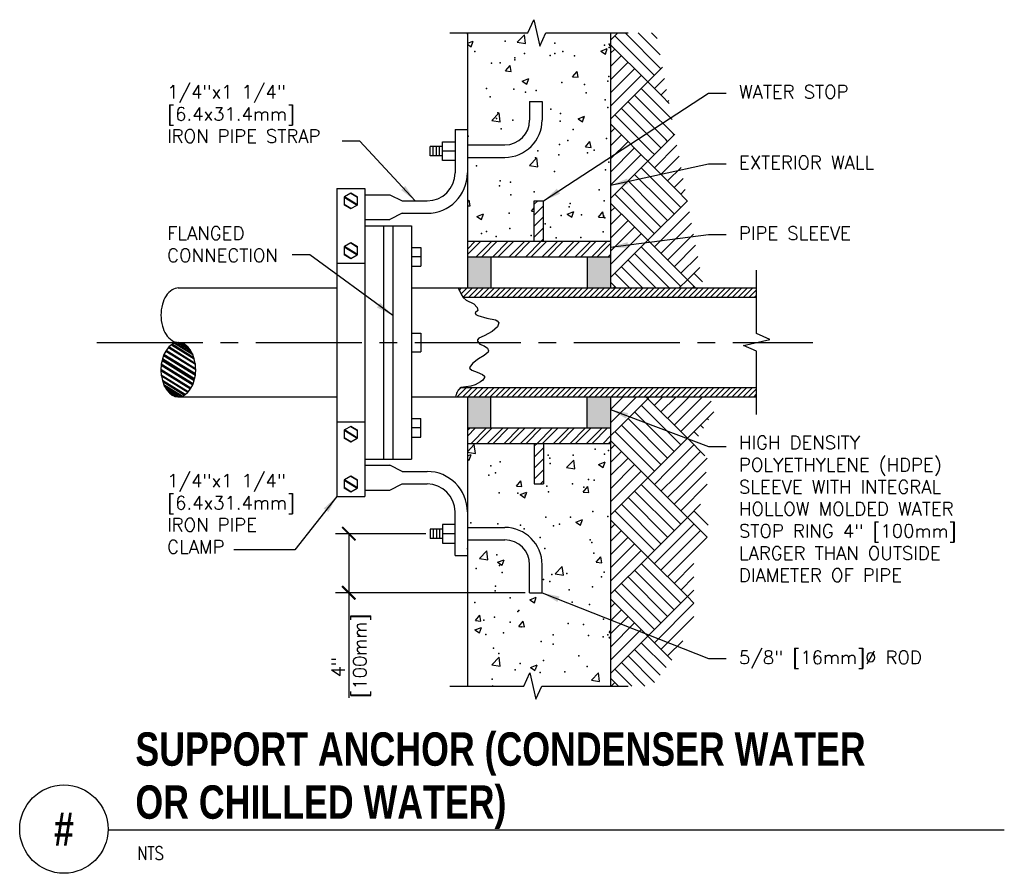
# Model space of a CAD drawing. Header units: inches. Extents: x 0.34 to 7.3, y 0.19 to 6.23.
import ezdxf
from ezdxf.enums import TextEntityAlignment as Align

# ---------------------------------------------------------------- set-up
doc = ezdxf.new("R2010")
doc.units = ezdxf.units.IN
doc.header["$MEASUREMENT"] = 0
doc.header["$PDSIZE"] = -1
doc.linetypes.add('CENTER2', pattern=[1.125, 0.75, -0.125, 0.125, -0.125])
for name, color, linetype in [('M-DETL-CNTR', 2, 'CENTER2'), ('M-DETL-DIMS', 2, 'Continuous'), ('M-DETL-HEVY', 5, 'Continuous'), ('M-DETL-MEDM', 4, 'Continuous'), ('M-DETL-PATT', 8, 'Continuous'), ('M-DETL-TEXT', 2, 'Continuous'), ('M-DETL-THIN', 4, 'Continuous')]:
    doc.layers.add(name, color=color, linetype=linetype)
doc.styles.add('BOLD', font='bold.shx', dxfattribs={"width": 0.9})
doc.styles.add('romans', font='romans.shx')
doc.dimstyles.new('VA-Lead', dxfattribs={"dimtxt": 0.09375, "dimasz": 0.125, "dimexe": 0.125, "dimexo": 0.03125, "dimgap": 0.02, "dimtad": 1, "dimdec": 5, "dimzin": 0, "dimdsep": 46, "dimlunit": 4, "dimtxsty": 'romans', "dimcen": 0.125, "dimclrd": 256, "dimclre": 256, "dimclrt": 256, "dimadec": 0, "dimazin": 0, "dimtfac": 1, "dimtdec": 5, "dimtofl": 0, "dimtmove": 0, "dimatfit": 3, "dimfxl": 1, "dimfrac": 2, "dimtolj": 1, "dimtzin": 0, "dimlwd": -1, "dimlwe": -1, "dimarcsym": 0})

# ---------------------------------------------------------------- blocks, each defined once
blk = doc.blocks.new('_ArchTick')
at = {"color": 0, "linetype": 'ByBlock', "const_width": 0.15}
blk.add_lwpolyline([(-0.5, -0.5), (0.5, 0.5)], dxfattribs=at)

msp = doc.modelspace()

# ---------------------------------------------------------------- linework, layer by layer
at = {"layer": 'M-DETL-CNTR'}
msp.add_line((0.8844, 3.9428), (5.9489, 3.9428), dxfattribs=at)
at = {"layer": 'M-DETL-DIMS'}
for p, q in [((3.2107, 2.5898), (2.5724, 2.5898)), ((2.6661, 2.5898), (2.6661, 2.1718)), ((3.9147, 2.1718), (2.5724, 2.1718)), ((2.6661, 2.1718), (2.6661, 1.429))]:
    msp.add_line(p, q, dxfattribs=at)
at = {"layer": 'M-DETL-HEVY', "linetype": 'Continuous'}
for p, q in [((3.4179, 5.4498), (3.5059, 5.4498)), ((3.4179, 5.4498), (3.4179, 5.1418)), ((2.5819, 5.0318), (2.5819, 2.8538)), ((2.5819, 5.0318), (2.7799, 5.0318)), ((2.7799, 5.0318), (2.7799, 2.8538)), ((2.7799, 4.9878), (2.9559, 4.9878)), ((2.9559, 4.9878), (3.0439, 4.9438)), ((3.0439, 4.9438), (3.2199, 4.9438)), ((2.7799, 4.8118), (2.9559, 4.8118)), ((3.0439, 4.8558), (2.9559, 4.8118)), ((3.0439, 4.8558), (3.2199, 4.8558)), ((2.7799, 4.7678), (3.1099, 4.7678)), ((2.9119, 4.7678), (2.9119, 3.1178)), ((2.9779, 4.7678), (2.9779, 3.1178)), ((3.1099, 4.7678), (3.1099, 4.3278)), ((3.5059, 4.6578), (4.5179, 4.6578)), ((3.5059, 4.5478), (4.5179, 4.5478)), ((2.5819, 4.5038), (2.7799, 4.5038)), ((3.1099, 4.3278), (3.1099, 3.1178)), ((2.5819, 3.3818), (2.7799, 3.3818)), ((3.5059, 3.3378), (4.5179, 3.3378)), ((3.5059, 3.2278), (4.5179, 3.2278)), ((2.7799, 3.1178), (3.1099, 3.1178)), ((2.7799, 3.0738), (2.9559, 3.0738)), ((3.0439, 3.0298), (2.9559, 3.0738)), ((3.0439, 3.0298), (3.2199, 3.0298)), ((2.9559, 2.8978), (3.0439, 2.9418)), ((3.0439, 2.9418), (3.2199, 2.9418)), ((2.7799, 2.8978), (2.9559, 2.8978)), ((2.5819, 2.8538), (2.7799, 2.8538)), ((3.4179, 2.4358), (3.4179, 2.7438)), ((3.4179, 2.4358), (3.5059, 2.4358))]:
    msp.add_line(p, q, dxfattribs=at)
for centre, radius, start, end in [((3.2199, 5.1418), 0.286, 270, 0), ((3.2199, 5.1418), 0.198, 270, 0), ((3.2199, 2.7438), 0.286, 0, 90), ((3.2199, 2.7438), 0.198, 0, 90)]:
    msp.add_arc(centre, radius, start, end, dxfattribs=at)
at = {"layer": 'M-DETL-MEDM', "linetype": 'Continuous'}
for p, q in [((3.5059, 6.1318), (3.5059, 4.3278)), ((4.5179, 6.1318), (4.5179, 4.3278)), ((3.9459, 5.6478), (4.0339, 5.6478)), ((3.9459, 5.6478), (3.9459, 5.5158)), ((4.0339, 5.6478), (4.0339, 5.5158)), ((3.3299, 5.3288), (3.2419, 5.3288)), ((3.2419, 5.2628), (3.2419, 5.3288)), ((3.2639, 5.2628), (3.2639, 5.3288)), ((3.2859, 5.2628), (3.2859, 5.3288)), ((3.3079, 5.2628), (3.3079, 5.3288)), ((3.3299, 5.3618), (3.4179, 5.3618)), ((3.3299, 5.2298), (3.3299, 5.3618)), ((3.4179, 5.2958), (3.3299, 5.2958)), ((3.5059, 5.3398), (3.7699, 5.3398)), ((3.3299, 5.2628), (3.2419, 5.2628)), ((3.4179, 5.2298), (3.3299, 5.2298)), ((3.5059, 5.2518), (3.7699, 5.2518)), ((3.9789, 4.6578), (3.9789, 4.9438)), ((3.9789, 4.9438), (4.0449, 4.9438)), ((4.0449, 4.6578), (4.0449, 4.9438)), ((3.1099, 4.6138), (3.1759, 4.6138)), ((3.1759, 4.6138), (3.1759, 4.4818)), ((3.1759, 4.5478), (3.1099, 4.5478)), ((3.1099, 4.4818), (3.1759, 4.4818)), ((3.1099, 4.0088), (3.1759, 4.0088)), ((3.1759, 4.0088), (3.1759, 3.8768)), ((3.1099, 3.8768), (3.1759, 3.8768)), ((3.5059, 3.5578), (3.5059, 1.5118)), ((4.5179, 3.5578), (4.5179, 1.5118)), ((3.1099, 3.4038), (3.1759, 3.4038)), ((3.1759, 3.2718), (3.1759, 3.4038)), ((3.1759, 3.3378), (3.1099, 3.3378)), ((3.1099, 3.2718), (3.1759, 3.2718)), ((3.9789, 3.2278), (3.9789, 2.9418)), ((4.0449, 3.2278), (4.0449, 2.9418)), ((3.9789, 2.9418), (4.0449, 2.9418)), ((3.3299, 2.6558), (3.3299, 2.5238)), ((3.4179, 2.6558), (3.3299, 2.6558)), ((3.3299, 2.6228), (3.2419, 2.6228)), ((3.2419, 2.6228), (3.2419, 2.5568)), ((3.2639, 2.6228), (3.2639, 2.5568)), ((3.2859, 2.6228), (3.2859, 2.5568)), ((3.3079, 2.6228), (3.3079, 2.5568)), ((3.4179, 2.5898), (3.3299, 2.5898)), ((3.5059, 2.6338), (3.7699, 2.6338)), ((3.3299, 2.5568), (3.2419, 2.5568)), ((3.3299, 2.5238), (3.4179, 2.5238)), ((3.5059, 2.5458), (3.7699, 2.5458)), ((3.9459, 2.1718), (3.9459, 2.3698)), ((4.0339, 2.1718), (4.0339, 2.3698)), ((3.9459, 2.1718), (4.0339, 2.1718))]:
    msp.add_line(p, q, dxfattribs=at)
msp.add_lwpolyline([(3.4399, 4.3278), (3.4626, 4.2791), (3.4748, 4.2608), (3.4972, 4.2425), (3.5505, 4.2165), (3.5754, 4.1904), (3.579, 4.1687), (3.5604, 4.1516), (3.5658, 4.1395), (3.578, 4.133), (3.6436, 4.1144), (3.7052, 4.1025), (3.7171, 4.0964), (3.7274, 4.0808), (3.7181, 4.0539), (3.6804, 4.0193), (3.623, 3.9888), (3.5868, 3.9733), (3.5767, 3.9605), (3.5764, 3.9526), (3.594, 3.9293), (3.623, 3.9179), (3.6483, 3.9014), (3.6552, 3.8837), (3.653, 3.8745), (3.6235, 3.8513), (3.5847, 3.8275), (3.5428, 3.7954), (3.52, 3.7644), (3.5216, 3.7571), (3.5366, 3.7463), (3.5743, 3.7329), (3.6126, 3.7169), (3.6256, 3.7031), (3.6266, 3.6951), (3.6143, 3.6762), (3.5984, 3.6636), (3.5607, 3.6437), (3.5294, 3.6342), (3.4591, 3.6238)], dxfattribs=at)
for centre, radius, start, end in [((3.7699, 5.5158), 0.176, 270, 0), ((3.7699, 5.5158), 0.264, 270, 0), ((3.7699, 2.3698), 0.264, 0, 90), ((3.7699, 2.3698), 0.176, 0, 90)]:
    msp.add_arc(centre, radius, start, end, dxfattribs=at)
at = {"layer": 'M-DETL-PATT'}
for p, q in [((4.5179, 6.0811), (4.5686, 6.1318)), ((4.875, 5.8782), (4.6214, 6.1318)), ((4.8693, 5.9773), (4.7148, 6.1318)), ((4.8479, 6.092), (4.8081, 6.1318)), ((3.5059, 6.0591), (3.5463, 6.0746)), ((3.5329, 6.0347), (3.5463, 6.0746)), ((3.8573, 6.0654), (3.9087, 6.119)), ((3.8573, 6.0654), (3.916, 6.0563)), ((3.916, 6.0563), (3.9087, 6.119)), ((4.8284, 5.8315), (4.5484, 6.1115)), ((3.5059, 6.0529), (3.5329, 6.0347)), ((4.4486, 6.004), (4.4948, 6.0217)), ((4.4486, 6.004), (4.4814, 5.9818)), ((4.4814, 5.9818), (4.4948, 6.0217)), ((4.7817, 5.7848), (4.5179, 6.0486)), ((4.5179, 5.9877), (4.5484, 6.0182)), ((4.5179, 5.8944), (4.595, 5.9715)), ((4.5179, 5.801), (4.6417, 5.9248)), ((3.7757, 5.8633), (3.8075, 5.9012)), ((3.7757, 5.8633), (3.8151, 5.8599)), ((3.8151, 5.8598), (3.8075, 5.9012)), ((4.2491, 5.8219), (4.2809, 5.8598)), ((4.2885, 5.8184), (4.2809, 5.8598)), ((4.5179, 5.7077), (4.6884, 5.8782)), ((4.7817, 5.7848), (4.8857, 5.8889)), ((3.894, 5.7911), (3.9402, 5.8089)), ((3.894, 5.7911), (3.9268, 5.769)), ((3.9269, 5.7689), (3.9402, 5.8088)), ((4.2491, 5.8219), (4.2885, 5.8185)), ((4.5179, 5.6144), (4.735, 5.8315)), ((4.5179, 5.521), (4.7817, 5.7848)), ((4.8831, 5.6834), (4.7817, 5.7848)), ((4.8284, 5.7382), (4.9004, 5.8102)), ((4.8335, 5.6396), (4.735, 5.7382)), ((4.875, 5.6915), (4.915, 5.7315)), ((4.7344, 5.5521), (4.6417, 5.6448)), ((4.784, 5.5959), (4.6884, 5.6915)), ((4.9333, 5.6332), (4.8831, 5.6834)), ((4.9217, 5.6448), (4.9297, 5.6528)), ((4.6848, 5.5084), (4.595, 5.5981)), ((4.9604, 5.4194), (4.784, 5.5959)), ((4.9547, 5.5185), (4.8335, 5.6396)), ((3.6782, 5.5131), (3.7296, 5.5666)), ((3.6782, 5.5131), (3.7369, 5.504)), ((3.7369, 5.5039), (3.7296, 5.5666)), ((4.288, 5.5254), (4.3342, 5.5431)), ((4.288, 5.5254), (4.3208, 5.5032)), ((4.3208, 5.5032), (4.3342, 5.5431)), ((4.6352, 5.4646), (4.5484, 5.5515)), ((4.8575, 5.3356), (4.6848, 5.5084)), ((4.909, 5.3775), (4.7344, 5.5521)), ((4.5856, 5.4209), (4.5179, 5.4886)), ((4.5179, 5.4277), (4.5484, 5.4581)), ((4.8061, 5.2938), (4.6352, 5.4646)), ((4.5179, 5.3344), (4.595, 5.4115)), ((4.5179, 5.241), (4.6417, 5.3648)), ((4.7546, 5.2519), (4.5856, 5.4209)), ((4.7817, 5.2248), (4.9737, 5.4167)), ((4.9217, 5.3648), (4.909, 5.3775)), ((4.9684, 5.4115), (4.9604, 5.4194)), ((4.3406, 5.3255), (4.3725, 5.3634)), ((4.3406, 5.3255), (4.3801, 5.322)), ((4.3801, 5.322), (4.3725, 5.3634)), ((4.5179, 5.1477), (4.6884, 5.3181)), ((4.8284, 5.1781), (4.9883, 5.3381)), ((4.875, 5.3181), (4.8575, 5.3356)), ((3.9448, 5.1947), (3.9962, 5.2483)), ((4.0035, 5.1856), (3.9962, 5.2483)), ((4.5443, 5.0807), (4.735, 5.2715)), ((4.7817, 5.2248), (4.7546, 5.2519)), ((4.8284, 5.2715), (4.8061, 5.2938)), ((4.875, 5.1315), (5.003, 5.2594)), ((3.9448, 5.1947), (4.0035, 5.1856)), ((4.5179, 4.961), (4.7817, 5.2248)), ((4.9341, 4.9791), (4.735, 5.1781)), ((4.9867, 5.0198), (4.7817, 5.2248)), ((4.9217, 5.0848), (5.0176, 5.1807)), ((4.8814, 4.9384), (4.6884, 5.1315)), ((4.9684, 5.0381), (5.0323, 5.102)), ((4.5179, 5.0543), (4.5443, 5.0807)), ((4.7761, 4.8571), (4.595, 5.0381)), ((4.8287, 4.8978), (4.6417, 5.0848)), ((5.0615, 4.945), (4.9867, 5.0198)), ((5.0151, 4.9914), (5.0469, 5.0233)), ((3.5059, 4.9362), (3.5173, 4.9498)), ((3.5249, 4.9084), (3.5173, 4.9497)), ((4.7234, 4.8164), (4.5484, 4.9914)), ((5.0151, 4.8981), (4.9341, 4.9791)), ((3.5059, 4.91), (3.5249, 4.9084)), ((3.9588, 4.8704), (3.9789, 4.8944)), ((3.9789, 4.9198), (4.0029, 4.9438)), ((3.9789, 4.842), (4.0449, 4.908)), ((4.6707, 4.7758), (4.5179, 4.9286)), ((4.5179, 4.8677), (4.5484, 4.8981)), ((4.7817, 4.6648), (5.0616, 4.9446)), ((4.9217, 4.8048), (4.8287, 4.8978)), ((4.9684, 4.8514), (4.8814, 4.9384)), ((3.5728, 4.8339), (3.619, 4.8517)), ((3.5728, 4.8339), (3.6057, 4.8118)), ((3.6057, 4.8117), (3.6191, 4.8516)), ((3.9588, 4.8704), (3.9789, 4.8687)), ((3.9789, 4.7642), (4.0449, 4.8302)), ((4.2112, 4.8504), (4.2574, 4.8681)), ((4.2112, 4.8504), (4.2306, 4.8373)), ((4.2306, 4.8373), (4.244, 4.8282)), ((4.244, 4.8282), (4.254, 4.8579)), ((4.254, 4.8579), (4.2574, 4.8681)), ((4.4322, 4.829), (4.464, 4.8669)), ((4.4322, 4.829), (4.4717, 4.8256)), ((4.4717, 4.8255), (4.464, 4.8669)), ((4.5179, 4.7743), (4.595, 4.8514)), ((4.8284, 4.7114), (4.7234, 4.8164)), ((4.875, 4.7581), (4.7761, 4.8571)), ((4.8284, 4.6181), (5.0762, 4.8659)), ((3.9789, 4.6865), (4.0449, 4.7525)), ((4.5179, 4.681), (4.6417, 4.8048)), ((4.5179, 4.5876), (4.6884, 4.7581)), ((4.7817, 4.6648), (4.6707, 4.7758)), ((4.875, 4.5714), (5.0909, 4.7872)), ((4.028, 4.6578), (4.0449, 4.6747)), ((4.5179, 4.4943), (4.735, 4.7114)), ((4.9217, 4.5248), (5.1055, 4.7086)), ((3.5059, 4.5635), (3.6002, 4.6578)), ((3.5059, 4.6024), (3.5613, 4.6578)), ((3.568, 4.5478), (3.678, 4.6578)), ((3.6069, 4.5478), (3.7169, 4.6578)), ((3.6847, 4.5478), (3.7947, 4.6578)), ((3.7236, 4.5478), (3.8336, 4.6578)), ((3.8013, 4.5478), (3.9113, 4.6578)), ((3.8402, 4.5478), (3.9502, 4.6578)), ((3.918, 4.5478), (4.028, 4.6578)), ((3.9569, 4.5478), (4.0669, 4.6578)), ((4.0347, 4.5478), (4.1447, 4.6578)), ((4.0736, 4.5478), (4.1836, 4.6578)), ((4.1514, 4.5478), (4.2614, 4.6578)), ((4.1902, 4.5478), (4.3002, 4.6578)), ((4.268, 4.5478), (4.378, 4.6578)), ((4.3069, 4.5478), (4.4169, 4.6578)), ((4.3847, 4.5478), (4.4947, 4.6578)), ((4.4236, 4.5478), (4.5179, 4.6421)), ((4.5179, 4.401), (4.7817, 4.6648)), ((5.0151, 4.3381), (4.735, 4.6181)), ((5.0617, 4.3847), (4.7817, 4.6648)), ((4.9684, 4.4781), (5.1202, 4.6299)), ((3.6709, 4.5478), (3.6709, 4.3278)), ((4.3529, 4.5478), (4.3529, 4.3278)), ((4.5014, 4.5478), (4.5179, 4.5643)), ((4.932, 4.3278), (4.6884, 4.5714)), ((5.0151, 4.4314), (5.1348, 4.5512)), ((4.7453, 4.3278), (4.595, 4.4781)), ((4.8387, 4.3278), (4.6417, 4.5248)), ((5.0617, 4.3847), (5.1495, 4.4725)), ((4.652, 4.3278), (4.5484, 4.4314)), ((5.1683, 4.3715), (5.1084, 4.4314)), ((3.4473, 4.3104), (3.4647, 4.3278)), ((3.46, 4.2842), (3.5036, 4.3278)), ((3.4764, 4.2618), (3.5424, 4.3278)), ((3.5153, 4.2618), (3.5813, 4.3278)), ((3.5542, 4.2618), (3.6202, 4.3278)), ((3.5931, 4.2618), (3.6591, 4.3278)), ((3.632, 4.2618), (3.698, 4.3278)), ((3.6709, 4.2618), (3.7369, 4.3278)), ((3.7098, 4.2618), (3.7758, 4.3278)), ((3.7487, 4.2618), (3.8147, 4.3278)), ((3.7876, 4.2618), (3.8536, 4.3278)), ((3.8265, 4.2618), (3.8925, 4.3278)), ((3.8654, 4.2618), (3.9314, 4.3278)), ((3.9042, 4.2618), (3.9702, 4.3278)), ((3.9431, 4.2618), (4.0091, 4.3278)), ((3.982, 4.2618), (4.048, 4.3278)), ((4.0209, 4.2618), (4.0869, 4.3278)), ((4.0598, 4.2618), (4.1258, 4.3278)), ((4.0987, 4.2618), (4.1647, 4.3278)), ((4.1376, 4.2618), (4.2036, 4.3278)), ((4.1765, 4.2618), (4.2425, 4.3278)), ((4.2154, 4.2618), (4.2814, 4.3278)), ((4.2543, 4.2618), (4.3203, 4.3278)), ((4.2932, 4.2618), (4.3592, 4.3278)), ((4.332, 4.2618), (4.398, 4.3278)), ((4.3709, 4.2618), (4.4369, 4.3278)), ((4.4098, 4.2618), (4.4758, 4.3278)), ((4.4487, 4.2618), (4.5147, 4.3278)), ((4.4876, 4.2618), (4.5536, 4.3278)), ((4.5587, 4.3278), (4.5179, 4.3685)), ((4.5265, 4.2618), (4.5925, 4.3278)), ((4.538, 4.3278), (4.5484, 4.3381)), ((4.5654, 4.2618), (4.6314, 4.3278)), ((4.6043, 4.2618), (4.6703, 4.3278)), ((4.6432, 4.2618), (4.7092, 4.3278)), ((4.6821, 4.2618), (4.7481, 4.3278)), ((4.7209, 4.2618), (4.7869, 4.3278)), ((4.7598, 4.2618), (4.8258, 4.3278)), ((4.7987, 4.2618), (4.8647, 4.3278)), ((4.8376, 4.2618), (4.9036, 4.3278)), ((4.8765, 4.2618), (4.9425, 4.3278)), ((4.9154, 4.2618), (4.9814, 4.3278)), ((4.9543, 4.2618), (5.0203, 4.3278)), ((4.9932, 4.2618), (5.0592, 4.3278)), ((5.0047, 4.3278), (5.0617, 4.3847)), ((5.0321, 4.2618), (5.0981, 4.3278)), ((5.1187, 4.3278), (5.0617, 4.3847)), ((5.071, 4.2618), (5.137, 4.3278)), ((5.0981, 4.3278), (5.1084, 4.3381)), ((5.1099, 4.2618), (5.1759, 4.3278)), ((5.1487, 4.2618), (5.2147, 4.3278)), ((5.1876, 4.2618), (5.2536, 4.3278)), ((5.2265, 4.2618), (5.2925, 4.3278)), ((5.2654, 4.2618), (5.3314, 4.3278)), ((5.3043, 4.2618), (5.3703, 4.3278)), ((5.3432, 4.2618), (5.4092, 4.3278)), ((5.3821, 4.2618), (5.4481, 4.3278)), ((5.421, 4.2618), (5.487, 4.3278)), ((5.4599, 4.2618), (5.5259, 4.3278)), ((5.4988, 4.2618), (5.5519, 4.3149)), ((5.5377, 4.2618), (5.5519, 4.276)), ((3.4336, 3.5578), (3.4996, 3.6238)), ((3.439, 3.602), (3.4607, 3.6238)), ((3.4725, 3.5578), (3.5385, 3.6238)), ((3.5114, 3.5578), (3.5774, 3.6238)), ((3.5503, 3.5578), (3.6163, 3.6238)), ((3.5892, 3.5578), (3.6552, 3.6238)), ((3.628, 3.5578), (3.694, 3.6238)), ((3.6669, 3.5578), (3.7329, 3.6238)), ((3.7058, 3.5578), (3.7718, 3.6238)), ((3.7447, 3.5578), (3.8107, 3.6238)), ((3.7836, 3.5578), (3.8496, 3.6238)), ((3.8225, 3.5578), (3.8885, 3.6238)), ((3.8614, 3.5578), (3.9274, 3.6238)), ((3.9003, 3.5578), (3.9663, 3.6238)), ((3.9392, 3.5578), (4.0052, 3.6238)), ((3.9781, 3.5578), (4.0441, 3.6238)), ((4.0169, 3.5578), (4.0829, 3.6238)), ((4.0558, 3.5578), (4.1218, 3.6238)), ((4.0947, 3.5578), (4.1607, 3.6238)), ((4.1336, 3.5578), (4.1996, 3.6238)), ((4.1725, 3.5578), (4.2385, 3.6238)), ((4.2114, 3.5578), (4.2774, 3.6238)), ((4.2503, 3.5578), (4.3163, 3.6238)), ((4.2892, 3.5578), (4.3552, 3.6238)), ((4.3281, 3.5578), (4.3941, 3.6238)), ((4.367, 3.5578), (4.433, 3.6238)), ((4.4059, 3.5578), (4.4719, 3.6238)), ((4.4447, 3.5578), (4.5107, 3.6238)), ((4.4836, 3.5578), (4.5496, 3.6238)), ((4.5225, 3.5578), (4.5885, 3.6238)), ((4.5614, 3.5578), (4.6274, 3.6238)), ((4.6003, 3.5578), (4.6663, 3.6238)), ((4.6392, 3.5578), (4.7052, 3.6238)), ((4.6781, 3.5578), (4.7441, 3.6238)), ((4.717, 3.5578), (4.783, 3.6238)), ((4.7559, 3.5578), (4.8219, 3.6238)), ((4.7948, 3.5578), (4.8608, 3.6238)), ((4.8337, 3.5578), (4.8997, 3.6238)), ((4.8725, 3.5578), (4.9385, 3.6238)), ((4.9114, 3.5578), (4.9774, 3.6238)), ((4.9503, 3.5578), (5.0163, 3.6238)), ((4.9892, 3.5578), (5.0552, 3.6238)), ((5.0281, 3.5578), (5.0941, 3.6238)), ((5.067, 3.5578), (5.133, 3.6238)), ((5.1059, 3.5578), (5.1719, 3.6238)), ((5.1448, 3.5578), (5.2108, 3.6238)), ((5.1837, 3.5578), (5.2497, 3.6238)), ((5.2226, 3.5578), (5.2886, 3.6238)), ((5.2615, 3.5578), (5.3275, 3.6238)), ((5.3003, 3.5578), (5.3663, 3.6238)), ((5.3392, 3.5578), (5.4052, 3.6238)), ((5.3781, 3.5578), (5.4441, 3.6238)), ((5.417, 3.5578), (5.483, 3.6238)), ((5.4559, 3.5578), (5.5219, 3.6238)), ((3.6709, 3.3378), (3.6709, 3.5578)), ((4.3529, 3.3378), (4.3529, 3.5578)), ((4.5179, 3.4676), (4.6081, 3.5578)), ((4.5229, 3.3793), (4.7014, 3.5578)), ((4.7817, 3.5447), (4.7686, 3.5578)), ((4.7817, 3.5447), (4.7948, 3.5578)), ((4.8284, 3.498), (4.8881, 3.5578)), ((4.875, 3.4514), (4.9814, 3.5578)), ((4.9217, 3.4047), (5.0748, 3.5578)), ((4.9684, 3.358), (5.1681, 3.5578)), ((5.4948, 3.5578), (5.5519, 3.6149)), ((5.5337, 3.5578), (5.5519, 3.576)), ((4.5736, 3.3366), (4.7817, 3.5447)), ((5.0151, 3.218), (4.735, 3.498)), ((5.0617, 3.2647), (4.7817, 3.5447)), ((5.0151, 3.3114), (5.2302, 3.5265)), ((4.9684, 3.1714), (4.6884, 3.4514)), ((5.0617, 3.2647), (5.2484, 3.4514)), ((4.5179, 3.3743), (4.5229, 3.3793)), ((4.8448, 3.1083), (4.595, 3.358)), ((4.9217, 3.1247), (4.6417, 3.4047)), ((5.176, 3.3371), (5.1551, 3.358)), ((5.2122, 3.3942), (5.2017, 3.4047)), ((3.5059, 3.2801), (3.5636, 3.3378)), ((3.5059, 3.319), (3.5247, 3.3378)), ((3.5314, 3.2278), (3.6414, 3.3378)), ((3.5703, 3.2278), (3.6803, 3.3378)), ((3.6481, 3.2278), (3.7581, 3.3378)), ((3.6869, 3.2278), (3.7969, 3.3378)), ((3.7647, 3.2278), (3.8747, 3.3378)), ((3.8036, 3.2278), (3.9136, 3.3378)), ((3.8814, 3.2278), (3.9914, 3.3378)), ((3.9203, 3.2278), (4.0303, 3.3378)), ((3.9981, 3.2278), (4.1081, 3.3378)), ((4.037, 3.2278), (4.147, 3.3378)), ((4.1147, 3.2278), (4.2247, 3.3378)), ((4.1536, 3.2278), (4.2636, 3.3378)), ((4.2314, 3.2278), (4.3414, 3.3378)), ((4.2703, 3.2278), (4.3803, 3.3378)), ((4.3481, 3.2278), (4.4581, 3.3378)), ((4.387, 3.2278), (4.497, 3.3378)), ((4.4648, 3.2278), (4.5179, 3.2809)), ((4.5179, 3.2809), (4.5736, 3.3366)), ((4.8284, 3.0313), (4.5484, 3.3114)), ((5.1398, 3.28), (5.1084, 3.3114)), ((3.5059, 3.1691), (3.5543, 3.2196)), ((3.5616, 3.1569), (3.5543, 3.2196)), ((3.9789, 3.2086), (3.9981, 3.2278)), ((4.5037, 3.2278), (4.5179, 3.242)), ((4.7817, 2.9847), (4.5179, 3.2485)), ((4.5179, 3.1876), (4.5484, 3.218)), ((4.8776, 3.0806), (5.0617, 3.2647)), ((4.9283, 3.0379), (5.1084, 3.218)), ((5.1865, 3.1399), (5.0617, 3.2647)), ((3.5059, 3.1656), (3.5616, 3.1569)), ((3.5059, 3.1404), (3.5312, 3.1501)), ((3.5179, 3.1102), (3.5312, 3.1501)), ((3.9789, 3.1308), (4.0449, 3.1968)), ((4.5179, 3.0942), (4.595, 3.1714)), ((4.979, 2.9953), (5.1551, 3.1714)), ((3.5059, 3.1183), (3.5179, 3.1102)), ((3.9789, 3.053), (4.0449, 3.119)), ((4.2073, 3.0568), (4.2587, 3.1104)), ((4.266, 3.0477), (4.2587, 3.1103)), ((4.4335, 3.0795), (4.4797, 3.0973)), ((4.4335, 3.0795), (4.4664, 3.0574)), ((4.4664, 3.0574), (4.4798, 3.0972)), ((4.5179, 3.0009), (4.6417, 3.1247)), ((4.5179, 2.9076), (4.6884, 3.078)), ((4.7817, 2.9847), (4.8776, 3.0806)), ((4.875, 3.078), (4.8448, 3.1083)), ((5.0297, 2.9526), (5.2017, 3.1247)), ((3.9789, 2.9753), (4.0449, 3.0413)), ((4.2073, 3.0568), (4.266, 3.0477)), ((4.5179, 2.8142), (4.735, 3.0313)), ((4.8284, 2.938), (4.9283, 3.0379)), ((5.1094, 2.939), (5.1958, 3.0254)), ((3.8517, 2.9261), (3.8836, 2.964)), ((3.8912, 2.9226), (3.8836, 2.964)), ((4.0232, 2.9418), (4.0449, 2.9635)), ((4.5179, 2.7209), (4.7817, 2.9847)), ((5.0151, 2.658), (4.735, 2.938)), ((5.0617, 2.7047), (4.7817, 2.9847)), ((4.875, 2.8913), (4.979, 2.9953)), ((4.9217, 2.8447), (5.0297, 2.9526)), ((4.9684, 2.798), (5.1094, 2.939)), ((5.0151, 2.7513), (5.2028, 2.939)), ((3.8517, 2.9261), (3.8912, 2.9226)), ((3.879, 2.8667), (3.9252, 2.8844)), ((3.879, 2.8667), (3.9118, 2.8445)), ((3.9118, 2.8445), (3.9252, 2.8844)), ((4.3251, 2.8846), (4.357, 2.9226)), ((4.3251, 2.8846), (4.3646, 2.8812)), ((4.3646, 2.8812), (4.357, 2.9225)), ((4.9684, 2.6113), (4.6884, 2.8913)), ((4.875, 2.518), (4.595, 2.798)), ((4.9217, 2.5647), (4.6417, 2.8447)), ((5.0617, 2.7047), (5.1551, 2.798)), ((4.8284, 2.4713), (4.5484, 2.7513)), ((5.2098, 2.6499), (5.1084, 2.7513)), ((4.2729, 2.6717), (4.3192, 2.6894)), ((4.2729, 2.6717), (4.3058, 2.6495)), ((4.3058, 2.6495), (4.3192, 2.6894)), ((4.7817, 2.4246), (4.5179, 2.6884)), ((4.5179, 2.6275), (4.5484, 2.658)), ((4.7817, 2.4246), (5.0617, 2.7047)), ((4.8284, 2.378), (5.1084, 2.658)), ((5.2017, 2.5647), (5.0617, 2.7047)), ((4.5179, 2.5342), (4.595, 2.6113)), ((4.875, 2.3313), (5.1551, 2.6113)), ((4.5179, 2.4409), (4.6417, 2.5647)), ((4.5179, 2.3475), (4.6884, 2.518)), ((4.9217, 2.2846), (5.2017, 2.5647)), ((3.5094, 2.4676), (3.5059, 2.4864)), ((3.5059, 2.4679), (3.5094, 2.4676)), ((3.5904, 2.4139), (3.6418, 2.4674)), ((3.6491, 2.4047), (3.6418, 2.4674)), ((4.5179, 2.2542), (4.735, 2.4713)), ((3.5904, 2.4139), (3.6491, 2.4048)), ((3.7184, 2.3881), (3.7646, 2.4058)), ((3.7184, 2.3881), (3.7512, 2.3659)), ((3.7512, 2.3659), (3.7646, 2.4058)), ((4.4167, 2.3882), (4.4485, 2.4261)), ((4.4167, 2.3882), (4.4562, 2.3847)), ((4.4562, 2.3847), (4.4485, 2.4261)), ((4.5179, 2.1609), (4.7817, 2.4246)), ((5.0151, 2.098), (4.735, 2.378)), ((5.0617, 2.1446), (4.7817, 2.4246)), ((4.9684, 2.238), (5.1084, 2.378)), ((4.1255, 2.3046), (4.1769, 2.3582)), ((4.1255, 2.3046), (4.1842, 2.2955)), ((4.1842, 2.2955), (4.177, 2.3582)), ((4.9684, 2.0513), (4.6884, 2.3313)), ((4.875, 1.958), (4.595, 2.238)), ((4.9217, 2.0046), (4.6417, 2.2846)), ((5.0151, 2.1913), (5.1084, 2.2846)), ((4.8284, 1.9113), (4.5484, 2.1913)), ((5.0617, 2.1446), (5.1084, 2.1913)), ((3.9462, 2.1223), (3.9924, 2.1401)), ((3.9462, 2.1223), (3.979, 2.1002)), ((3.979, 2.1002), (3.9924, 2.1401)), ((4.7817, 1.8646), (4.5179, 2.1284)), ((4.5179, 2.0675), (4.5484, 2.098)), ((4.7817, 1.8646), (5.0617, 2.1446)), ((4.8284, 1.818), (5.1084, 2.098)), ((5.1084, 2.098), (5.0617, 2.1446)), ((4.5179, 1.9742), (4.595, 2.0513)), ((3.5615, 1.9746), (3.5933, 2.0125)), ((3.5615, 1.9746), (3.6009, 1.9711)), ((3.601, 1.9711), (3.5933, 2.0125)), ((3.8687, 1.9332), (3.9005, 1.9711)), ((3.9082, 1.9297), (3.9005, 1.9711)), ((4.5179, 1.8808), (4.6417, 2.0046)), ((4.5179, 1.7875), (4.6884, 1.958)), ((4.875, 1.7713), (5.1084, 2.0046)), ((3.5578, 1.9095), (3.604, 1.9272)), ((3.5578, 1.9095), (3.5906, 1.8873)), ((3.5906, 1.8873), (3.604, 1.9272)), ((3.8687, 1.9332), (3.9082, 1.9297)), ((4.5083, 1.8917), (4.5179, 1.9032)), ((4.5083, 1.8917), (4.5179, 1.8909)), ((4.5179, 1.6942), (4.735, 1.9113)), ((4.5063, 1.8566), (4.5179, 1.8611)), ((4.5063, 1.8566), (4.5179, 1.8488)), ((4.5179, 1.6008), (4.7817, 1.8646)), ((4.9107, 1.6422), (4.735, 1.818)), ((4.9511, 1.6952), (4.7817, 1.8646)), ((4.9217, 1.7246), (5.0298, 1.8327)), ((4.8704, 1.5892), (4.6884, 1.7713)), ((3.6779, 1.6617), (3.7293, 1.7153)), ((3.7366, 1.6526), (3.7293, 1.7153)), ((4.7612, 1.5118), (4.595, 1.6779)), ((4.8301, 1.5362), (4.6417, 1.7246)), ((3.6779, 1.6617), (3.7366, 1.6526)), ((3.9518, 1.6437), (3.998, 1.6615)), ((3.9518, 1.6437), (3.984, 1.622)), ((3.9867, 1.6279), (3.998, 1.6615)), ((4.3823, 1.5525), (4.4337, 1.606)), ((4.441, 1.5433), (4.4337, 1.606)), ((4.6679, 1.5118), (4.5484, 1.6313)), ((4.3823, 1.5525), (4.441, 1.5433)), ((4.5745, 1.5118), (4.5179, 1.5684)), ((4.5222, 1.5118), (4.5484, 1.5379)), ((3.6813, 1.5118), (3.6849, 1.516)), ((3.6857, 1.5118), (3.6849, 1.516))]:
    msp.add_line(p, q, dxfattribs=at)
for p in [(3.507, 6.1249), (3.7714, 6.074), (3.5582, 6.0003), (4.1237, 6.0591), (4.1806, 6.0012), (4.476, 6.0443), (4.5078, 6.0535), (4.5079, 6.0283), (4.514, 6.0434), (3.8411, 5.9405), (3.8417, 5.9547), (3.9105, 5.9854), (4.091, 5.9734), (4.1229, 5.9874), (4.2628, 5.9705), (3.6759, 5.9187), (3.738, 5.9214), (4.4995, 5.7897), (4.506, 5.8237), (3.64, 5.7385), (3.8337, 5.735), (3.9174, 5.7131), (3.9924, 5.7237), (4.1726, 5.7815), (4.3342, 5.768), (3.6674, 5.6802), (4.3447, 5.7088), (4.4805, 5.6597), (4.0956, 5.5936), (4.4979, 5.604), (3.7107, 5.5276), (3.7204, 5.5657), (3.8257, 5.5153), (4.1606, 5.5077), (4.1646, 5.5618), (4.3258, 5.5294), (3.7438, 5.4528), (4.2538, 5.4487), (3.5115, 5.4013), (4.2162, 5.3715), (4.4899, 5.3843), (4.003, 5.2977), (4.1565, 5.342), (4.4022, 5.302), (3.987, 5.2473), (4.1522, 5.2691), (4.3553, 5.2829), (3.5702, 5.1925), (4.4819, 5.1646), (4.5058, 5.2178), (4.1209, 5.1517), (3.7325, 5.0509), (3.736, 5.0856), (3.8096, 5.0759), (4.4372, 5.0211), (3.8134, 4.987), (3.9786, 5.0088), (4.2243, 4.9026), (4.2323, 4.9259), (4.4739, 4.9449), (3.8016, 4.8562), (4.1686, 4.8396), (4.3123, 4.8453), (4.4717, 4.8363), (4.4786, 4.824), (3.805, 4.7485), (4.0549, 4.7814), (4.0937, 4.7579), (3.604, 4.7137), (3.6397, 4.7267), (3.7088, 4.6918), (3.9563, 4.6988), (4.1325, 4.6829), (4.3087, 4.6839), (4.4658, 4.7252), (4.0763, 3.1449), (4.2536, 3.1454), (4.4097, 3.1872), (4.4747, 3.1525), (4.5036, 3.1783), (3.6715, 3.0687), (3.7374, 3.0985), (4.0884, 3.1236), (4.0898, 3.0864), (3.6577, 3.0029), (3.7049, 3.0203), (4.2479, 2.9415), (4.3623, 2.9731), (4.4016, 2.9675), (3.7294, 2.8788), (3.863, 2.8754), (3.9147, 2.8633), (4.0683, 2.9252), (4.08, 2.885), (4.3299, 2.918), (4.3936, 2.7478), (3.5292, 2.6657), (3.7214, 2.6591), (3.8815, 2.6508), (4.0602, 2.7055), (4.1563, 2.6576), (4.2338, 2.7066), (4.5, 2.7105), (3.9063, 2.6247), (4.1151, 2.6444), (4.0206, 2.5621), (4.373, 2.5472), (4.3856, 2.5281), (3.7133, 2.4393), (4.0522, 2.4858), (4.3995, 2.4522), (3.5675, 2.3427), (3.7327, 2.3644), (3.7502, 2.3153), (4.1025, 2.3004), (4.2083, 2.3084), (4.4727, 2.3167), (4.0442, 2.2661), (4.0878, 2.2506), (4.4548, 2.2855), (3.7029, 2.1846), (3.7053, 2.2196), (4.2259, 2.1919), (4.3911, 2.2136), (3.5591, 2.1041), (3.8091, 2.137), (4.246, 2.1057), (3.8611, 2.0397), (3.87, 2.0464), (4.3695, 2.0886), (3.6216, 1.978), (3.6973, 1.9999), (3.8078, 1.9631), (4.2175, 1.9533), (4.4674, 1.9862), (3.7608, 1.8894), (3.8861, 1.9316), (4.3263, 1.9483), (3.6354, 1.8767), (4.0281, 1.8267), (4.1131, 1.8745), (4.3615, 1.8689), (4.4655, 1.8596), (4.498, 1.8748), (3.6893, 1.7802), (3.7282, 1.7426), (4.1131, 1.8087), (4.0439, 1.693), (4.2938, 1.7259), (3.8427, 1.6277), (3.8786, 1.6713), (4.0201, 1.607), (4.195, 1.6128), (4.3535, 1.6492), (3.6812, 1.5605)]:
    msp.add_point(p, dxfattribs=at)
for points in [[(3.5059, 4.5478), (3.6709, 4.5478), (3.5059, 4.3278), (3.6709, 4.3278)], [(4.3529, 4.3278), (4.5179, 4.3278), (4.3529, 4.5478), (4.5179, 4.5478)], [(3.5059, 3.3378), (3.6709, 3.3378), (3.5059, 3.5578), (3.6709, 3.5578)], [(4.3529, 3.5578), (4.5179, 3.5578), (4.3529, 3.3378), (4.5179, 3.3378)]]:
    msp.add_solid(points, dxfattribs=at)
at = {"layer": 'M-DETL-TEXT'}
msp.add_line((0.9625, 0.4951), (7.3044, 0.4951), dxfattribs=at)
for points in [[(3.3809, 6.1318), (3.9341, 6.1318), (3.9761, 6.2255), (4.0181, 6.0381), (4.0601, 6.1318), (4.6429, 6.1318)], [(5.5519, 3.4328), (5.5519, 3.8798), (5.4582, 3.9218), (5.6456, 3.9638), (5.5519, 4.0058), (5.5519, 4.4528)], [(3.3809, 1.5118), (3.9051, 1.5118), (3.9471, 1.6055), (3.9891, 1.4181), (4.0311, 1.5118), (4.6429, 1.5118)]]:
    msp.add_lwpolyline(points, dxfattribs=at)
msp.add_circle((0.65, 0.5), 0.3125, dxfattribs=at)
at = {"layer": 'M-DETL-THIN', "linetype": 'Continuous'}
for p, q in [((1.4599, 4.3278), (2.5819, 4.3278)), ((3.1099, 4.3278), (3.4399, 4.3278)), ((3.4399, 4.3278), (5.5519, 4.3278)), ((3.4742, 4.2618), (5.5519, 4.2618)), ((3.4591, 3.6238), (5.5519, 3.6238)), ((1.4599, 3.5578), (2.5819, 3.5578)), ((3.1099, 3.5578), (3.4216, 3.5578)), ((3.4216, 3.5578), (5.5519, 3.5578))]:
    msp.add_line(p, q, dxfattribs=at)
msp.add_lwpolyline([(1.4599, 4.3278, 0.144792), (1.4161, 4.3148), (1.4161, 4.3148, 0.107175), (1.3729, 4.2714), (1.3729, 4.2714, 0.077614), (1.3469, 4.2121), (1.3469, 4.2121, 0.064771), (1.3369, 4.1353), (1.3369, 4.1353, 0.064771), (1.3469, 4.0585), (1.3469, 4.0585, 0.077614), (1.3729, 3.9991), (1.3729, 3.9991, 0.107175), (1.4161, 3.9557), (1.4161, 3.9557, 0.144792), (1.4599, 3.9428)], format="xyb", dxfattribs=at)
msp.add_lwpolyline([(3.4591, 3.6238), (3.455, 3.6204), (3.4472, 3.6127), (3.4402, 3.6039), (3.4322, 3.5907), (3.429, 3.5836), (3.4249, 3.5724), (3.4234, 3.5666), (3.4216, 3.5578)], dxfattribs=at)

# ---------------------------------------------------------------- block references
at = {"layer": 'M-DETL-DIMS', "xscale": 0.09375, "yscale": 0.09375, "zscale": 0.09375}
for p, rotation in [((2.6661, 2.5898), 90), ((2.6661, 2.1718), 270)]:
    msp.add_blockref('_ArchTick', p, dxfattribs=dict(at, rotation=rotation))

# ---------------------------------------------------------------- texts
at = {"layer": 'M-DETL-DIMS', "insert": (2.5903, 1.5816), "char_height": 0.09375, "attachment_point": 5, "rotation": 90, "style": 'romans'}
msp.add_mtext('\\A1;  4"', dxfattribs=at)
at = {"layer": 'M-DETL-TEXT', "width": 0.8}
for s, height, style, p in [('SUPPORT ANCHOR (CONDENSER WATER', 0.23622, 'BOLD', (1.1562, 0.9482)), ('OR CHILLED WATER) ', 0.23622, 'BOLD', (1.1562, 0.5732)), ('NTS', 0.09375, 'romans', (1.1701, 0.2834))]:
    msp.add_text(s, height=height, dxfattribs=dict(at, style=style)).set_placement(p)
at = {"layer": 'M-DETL-TEXT', "style": 'BOLD', "width": 0.8}
msp.add_text('#', height=0.2362, dxfattribs=at).set_placement((0.65, 0.5), align=Align.MIDDLE)
at = {"layer": 'M-DETL-TEXT', "char_height": 0.09375, "attachment_point": 1, "style": 'romans'}
for s, insert, width in [('1/4"x1 1/4" [6.4x31.4mm] IRON PIPE STRAP', (1.3809, 5.7618), 1.255491), ('WATER STOP', (5.4269, 5.7618), 1.220703), ('EXTERIOR WALL', (5.4269, 5.2618), 1.402345), ('FLANGED CONNECTION', (1.3809, 4.7618), 1.062353), ('PIPE SLEEVE', (5.4269, 4.7618), 1.233704), ('HIGH DENSITY POLYETHYLENE (HDPE) SLEEVE WITH INTEGRAL HOLLOW MOLDED WATER STOP RING 4" [100mm] LARGER THAN OUTSIDE DIAMETER OF PIPE', (5.4269, 3.2808), 1.883481), ('1/4"x1 1/4" [6.4x31.4mm] IRON PIPE CLAMP', (1.3809, 3.0118), 0.995816), ('5/8" [16mm]%%C ROD', (5.4269, 1.7618), 1.277118)]:
    msp.add_mtext(s, dxfattribs=dict(at, insert=insert, width=width))
at = {"layer": 'M-DETL-TEXT', "insert": (2.6974, 1.7272), "char_height": 0.09375, "width": 0.655697, "attachment_point": 2, "rotation": 90, "style": 'romans'}
msp.add_mtext('[100mm]', dxfattribs=at)

# ---------------------------------------------------------------- meshes
at = {"layer": 'M-DETL-MEDM', "linetype": 'Continuous'}
mesh = msp.add_polyface(dxfattribs=at)
corners = [(2.6333, 4.9163), (2.6333, 4.9183), (2.6809, 4.8888), (2.6333, 4.9713), (2.7252, 4.9143), (2.6333, 4.9713), (2.7285, 4.9163), (2.6367, 4.9732), (2.7285, 4.9692), (2.6809, 4.9988), (2.7285, 4.9713)]
mesh.append_faces([[corners[k] for k in face] for face in [(0, 0, 2, 1), (1, 2, 4, 3), (5, 4, 6, 7), (7, 6, 8, 9), (9, 8, 10, 10)]], dxfattribs={"vtx0": -1, "vtx2": -1})
mesh = msp.add_polyface(dxfattribs=at)
corners = [(2.6333, 4.5643), (2.6333, 4.5643), (2.6333, 4.5663), (2.6809, 4.5368), (2.6333, 4.6193), (2.7252, 4.5623), (2.6367, 4.6212), (2.7285, 4.5643), (2.6809, 4.6468), (2.7285, 4.6172), (2.7285, 4.6193)]
mesh.append_faces([[corners[k] for k in face] for face in [(0, 1, 3, 2), (2, 3, 5, 4), (4, 5, 7, 6), (6, 7, 9, 8), (8, 9, 10, 10)]], dxfattribs={"vtx0": -1, "vtx2": -1})
mesh = msp.add_polyface(dxfattribs=at)
corners = [(2.6333, 3.2663), (2.6333, 3.2683), (2.6809, 3.2388), (2.6333, 3.3213), (2.7252, 3.2643), (2.6333, 3.3213), (2.7285, 3.2663), (2.6367, 3.3232), (2.7285, 3.3192), (2.6809, 3.3488), (2.7285, 3.3213)]
mesh.append_faces([[corners[k] for k in face] for face in [(0, 0, 2, 1), (1, 2, 4, 3), (5, 4, 6, 7), (7, 6, 8, 9), (9, 8, 10, 10)]], dxfattribs={"vtx0": -1, "vtx2": -1})
mesh = msp.add_polyface(dxfattribs=at)
corners = [(2.6333, 2.9143), (2.6333, 2.9143), (2.6333, 2.9163), (2.6809, 2.8868), (2.6333, 2.9693), (2.7252, 2.9123), (2.6367, 2.9712), (2.7285, 2.9143), (2.6809, 2.9968), (2.7285, 2.9672), (2.7285, 2.9693)]
mesh.append_faces([[corners[k] for k in face] for face in [(0, 1, 3, 2), (2, 3, 5, 4), (4, 5, 7, 6), (6, 7, 9, 8), (8, 9, 10, 10)]], dxfattribs={"vtx0": -1, "vtx2": -1})
at = {"layer": 'M-DETL-THIN', "linetype": 'Continuous'}
mesh = msp.add_polyface(dxfattribs=at)
corners = [(1.4161, 3.5707), (1.3986, 3.5849), (1.4371, 3.5611), (1.3922, 3.5901), (1.4396, 3.5607), (1.3769, 3.6093), (1.4599, 3.5578), (1.3729, 3.6141), (1.4631, 3.5582), (1.3609, 3.6366), (1.4828, 3.5611), (1.3576, 3.6428), (1.4866, 3.5628), (1.3494, 3.6665), (1.5038, 3.5707), (1.3469, 3.6735), (1.5076, 3.5738), (1.3405, 3.7062), (1.5276, 3.5901), (1.3394, 3.7115), (1.5302, 3.5933), (1.3373, 3.7441), (1.5469, 3.6141), (1.3369, 3.7503), (1.5493, 3.6186), (1.3389, 3.7812), (1.5622, 3.6428), (1.3394, 3.789), (1.5645, 3.6494), (1.3445, 3.815), (1.5729, 3.6735), (1.3469, 3.8271), (1.5753, 3.6855), (1.3553, 3.8511), (1.5804, 3.7115), (1.3576, 3.8577), (1.5809, 3.7193), (1.3706, 3.8819), (1.5829, 3.7503), (1.3729, 3.8864), (1.5825, 3.7565), (1.3897, 3.9073), (1.5804, 3.789), (1.3922, 3.9104), (1.5793, 3.7944), (1.4122, 3.9267), (1.5729, 3.8271), (1.4161, 3.9298), (1.5705, 3.8341), (1.4332, 3.9377), (1.5622, 3.8577), (1.4371, 3.9395), (1.5589, 3.8639), (1.4567, 3.9423), (1.5469, 3.8864), (1.4599, 3.9428), (1.543, 3.8913), (1.4599, 3.9428), (1.5276, 3.9104), (1.4802, 3.9398), (1.5212, 3.9156), (1.4828, 3.9395), (1.5038, 3.9298)]
mesh.append_faces([[corners[k] for k in face] for face in [(0, 0, 2, 1), (1, 2, 4, 3), (3, 4, 6, 5), (5, 6, 8, 7), (7, 8, 10, 9), (9, 10, 12, 11), (11, 12, 14, 13), (13, 14, 16, 15), (15, 16, 18, 17), (17, 18, 20, 19), (19, 20, 22, 21), (21, 22, 24, 23), (23, 24, 26, 25), (25, 26, 28, 27), (27, 28, 30, 29), (29, 30, 32, 31), (31, 32, 34, 33), (33, 34, 36, 35), (35, 36, 38, 37), (37, 38, 40, 39), (39, 40, 42, 41), (41, 42, 44, 43), (43, 44, 46, 45), (45, 46, 48, 47), (47, 48, 50, 49), (49, 50, 52, 51), (51, 52, 54, 53), (53, 54, 56, 55), (57, 56, 58, 59), (59, 58, 60, 61), (61, 60, 62, 62)]], dxfattribs={"vtx0": -1, "vtx2": -1})

# ---------------------------------------------------------------- leaders
at = {"layer": 'M-DETL-TEXT'}
for points, override in [([(4.0449, 4.9438), (5.2118, 5.7062), (5.3368, 5.7062)], {"dimgap": 0.02, "dimtad": 0}), ([(3.1365, 4.9438), (2.7435, 5.3657), (2.6185, 5.3657)], {"dimtad": 0}), ([(4.5179, 5.0543), (5.2118, 5.2062), (5.3368, 5.2062)], {"dimgap": 0.02, "dimtad": 0}), ([(4.5179, 4.6158), (5.2118, 4.7062), (5.3368, 4.7062)], {"dimgap": 0.02, "dimtad": 0}), ([(2.9779, 4.1326), (2.3916, 4.5612), (2.2666, 4.5612)], {"dimtad": 0}), ([(4.5179, 3.4676), (5.2118, 3.2062), (5.3368, 3.2062)], {"dimgap": 0.02, "dimtad": 0}), ([(2.5819, 2.8538), (2.2848, 2.4744), (1.8525, 2.4744)], {"dimtad": 0}), ([(4.0339, 2.1718), (5.2118, 1.7062), (5.3368, 1.7062)], {"dimgap": 0.02, "dimtad": 0})]:
    msp.add_leader(points, dimstyle='VA-Lead', override=override, dxfattribs=at)

doc.saveas('drawing.dxf')
